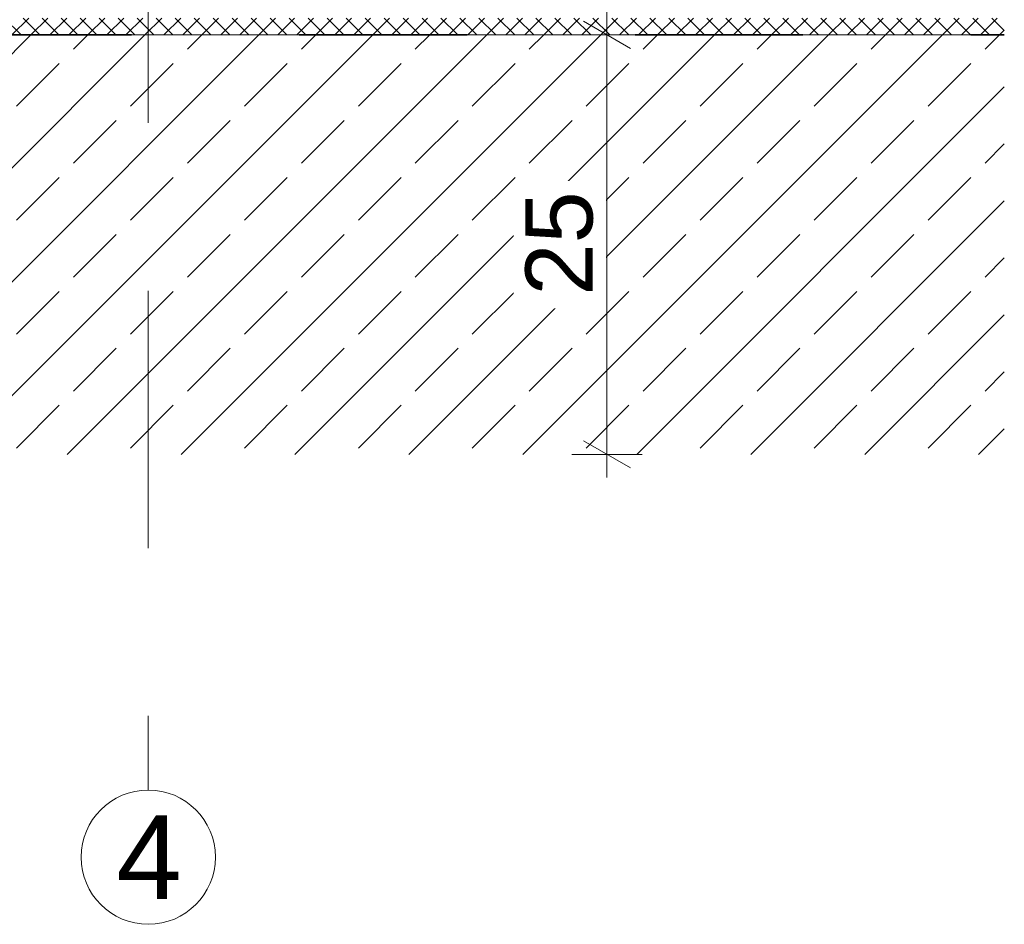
# Model space of a CAD drawing. Header units: metres. Extents: x -0.7 to 9.9, y -1.9 to 2.2.
# Tile 34 of 51: x 8.533 to 9.119, y -1.936 to -1.397. Entities that reach past the tile are written whole.
import ezdxf

# ---------------------------------------------------------------- set-up
doc = ezdxf.new("R2010")
doc.units = ezdxf.units.M
doc.header["$MEASUREMENT"] = 0
for name, pattern in [('Strichlinie doppelt', [0.109361, 0.052917, -0.021167, 0.014111, -0.021167]), ('Strichlinie eng', [0.023, 0.015, -0.008]), ('Wipeout_Contour', [1, 0, -1])]:
    doc.linetypes.add(name, pattern=pattern)
for name, color, linetype in [('152 - Bemaßung_ Beschriftung.Ausbau', 7, 'Continuous'), ('301 - Elemente.Linie', 7, 'Continuous'), ('451 - Universal.Achsen Raster', 7, 'Continuous'), ('603 - Struktur.Bodenplatte_ Decke Roh', 7, 'Continuous'), ('650 - Abdeckung.Fußboden Aufbau', 7, 'Continuous')]:
    doc.layers.add(name, color=color, linetype=linetype)
doc.styles.add('ERSTELLTER_STIL_1', font='txt')
doc.dimstyles.new('ERSTELLTER_STIL__5', dxfattribs={"dimtxt": 0.04, "dimasz": 0.02128, "dimexe": 0.18, "dimexo": 0.0625, "dimgap": 0, "dimtad": 1, "dimzin": 0, "dimdsep": 46, "dimtxsty": 'ERSTELLTER_STIL_1', "dimblk": 'ARROWHEAD_2', "dimblk1": 'ARROWHEAD_2', "dimblk2": 'ARROWHEAD_2', "dimcen": 0.09, "dimse1": 1, "dimse2": 1, "dimclrd": 7, "dimclre": 7, "dimclrt": 7, "dimazin": 0, "dimtfac": 1, "dimtdec": 4, "dimtmove": 0, "dimatfit": 3, "dimfxl": 1, "dimtolj": 1, "dimtzin": 0, "dimarcsym": 0})

# ---------------------------------------------------------------- blocks, each defined once
blk = doc.blocks.new('*D70', base_point=(-2.72064, -4.65605))
at = {"layer": '152 - Bemaßung_ Beschriftung.Ausbau', "color": 7, "linetype": 'Continuous', "lineweight": 5}
for p, q in [((8.86862, -1.39797), (8.89662, -1.41414)), ((8.90362, -1.40605), (8.86162, -1.40605)), ((8.88262, -1.65605), (8.88262, -1.40605)), ((8.86862, -1.64797), (8.89662, -1.66414)), ((8.90362, -1.65605), (8.86162, -1.65605)), ((8.88262, -1.66975), (8.88262, -1.65605))]:
    blk.add_line(p, q, dxfattribs=at)
at = {"color": 254, "linetype": 'Wipeout_Contour', "lineweight": 0, "ltscale": 36.002557}
blk.add_wipeout([(8.88212, -1.56891), (8.88212, -1.4932), (8.82712, -1.4932), (8.82712, -1.56891)], dxfattribs=at).dxf.layer = '152 - Bemaßung_ Beschriftung.Ausbau'
at = {"layer": '152 - Bemaßung_ Beschriftung.Ausbau', "color": 7, "lineweight": 5, "insert": (8.87462, -1.56141), "char_height": 0.04, "attachment_point": 7, "rotation": 90, "style": 'ERSTELLTER_STIL_1'}
blk.add_mtext('\\A1;{\\pql;\\fArial|b0|i0|c0|p38;25}', dxfattribs=at)
blk = doc.blocks.new('ARROWHEAD_2')
at = {"color": 0, "linetype": 'Continuous', "lineweight": 0}
for p, q in [((-0.378, -0.655), (0.378, 0.655)), ((0, 0), (-1, 0))]:
    blk.add_line(p, q, dxfattribs=at)
blk = doc.blocks.new('*D71', base_point=(-2.72064, -4.65605))
at = {"layer": '152 - Bemaßung_ Beschriftung.Ausbau', "color": 7, "linetype": 'Continuous', "lineweight": 5}
for p, q in [((8.86862, -1.28297), (8.89662, -1.29914)), ((8.90362, -1.29105), (8.86162, -1.29105)), ((8.88262, -1.40605), (8.88262, -1.29105)), ((8.86862, -1.39797), (8.89662, -1.41414)), ((8.90362, -1.40605), (8.86162, -1.40605))]:
    blk.add_line(p, q, dxfattribs=at)
at = {"layer": '152 - Bemaßung_ Beschriftung.Ausbau', "color": 7, "lineweight": 5, "insert": (8.87506, -1.38691), "char_height": 0.04, "attachment_point": 7, "rotation": 90, "style": 'ERSTELLTER_STIL_1'}
blk.add_mtext('\\A1;{\\pql;\\fArial|b0|i0|c0|p38;11\\fArial|b0|i0|c0|p38;\\A1{\\H.66x;\\S5^  ;}}', dxfattribs=at)

msp = doc.modelspace()

# ---------------------------------------------------------------- hatches: boundary and pattern name
at = {"layer": '603 - Struktur.Bodenplatte_ Decke Roh', "linetype": 'Continuous', "lineweight": 5}
h = msp.add_hatch(dxfattribs=at)
h.set_pattern_fill('Beton__Stahlbeton_0003', style=0, pattern_type=2)
h.set_pattern_definition([(45, (-2.72064, -4.656054), (-0.03394113, 0.03394113), []), (45, (-2.73761, -4.639083), (-0.03394113, 0.03394113), [0.036, -0.012])])
h.paths.add_polyline_path([(9.11935, -1.65605), (9.11935, -1.40605), (8.09935, -1.40605), (8.09935, -1.65605)])
at = {"layer": '650 - Abdeckung.Fußboden Aufbau', "linetype": 'Continuous', "lineweight": 5}
h = msp.add_hatch(dxfattribs=at)
h.set_pattern_fill('Dämmung__hart_2_0003', color=1, style=0, pattern_type=2)
h.set_pattern_definition([(45, (-2.72064, -4.656054), (-0.005656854, 0.005656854), []), (135, (-2.72064, -4.656054), (0.005656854, 0.005656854), [])])
h.paths.add_polyline_path([(8.09935, -1.39605), (8.09935, -1.40605), (9.11935, -1.40605), (9.11935, -1.39605)])

# ---------------------------------------------------------------- linework, layer by layer
at = {"layer": '301 - Elemente.Linie', "color": 92, "linetype": 'Strichlinie eng', "lineweight": 35, "ltscale": 2, "true_color": 0x00be00, "flags": 128}
msp.add_lwpolyline([(8.09935, -1.40605), (9.11935, -1.40605)], dxfattribs=at)
at = {"layer": '451 - Universal.Achsen Raster', "color": 160, "linetype": 'Strichlinie doppelt', "lineweight": 9, "ltscale": 2, "true_color": 0x3232ff}
for p, q in [((8.60935, 1.89395), (8.60935, -1.60605)), ((8.60935, -1.60605), (8.60935, -1.85605))]:
    msp.add_line(p, q, dxfattribs=at)
at = {"layer": '451 - Universal.Achsen Raster', "color": 160, "linetype": 'Continuous', "lineweight": 9, "true_color": 0x3232ff}
msp.add_circle((8.60935, -1.89605), 0.04, dxfattribs=at)
at = {"layer": '451 - Universal.Achsen Raster', "color": 160, "linetype": 'Strichlinie doppelt', "lineweight": 9, "ltscale": 2, "true_color": 0x3232ff}
msp.add_point((8.60935, -1.60605), dxfattribs=at)
msp.add_point((8.60935, -1.60605), dxfattribs=at)
at = {"layer": '603 - Struktur.Bodenplatte_ Decke Roh', "color": 7, "linetype": 'Continuous', "lineweight": 13}
msp.add_line((9.11935, -1.40605), (8.09935, -1.40605), dxfattribs=at)

# ---------------------------------------------------------------- texts
at = {"layer": '451 - Universal.Achsen Raster', "color": 160, "lineweight": 9, "true_color": 0x3232ff, "insert": (8.59038, -1.87105), "char_height": 0.05, "attachment_point": 1, "style": 'ERSTELLTER_STIL_1'}
msp.add_mtext('\\A1;{\\pql;\\pt0;\\fArial|b0|i0|c0|p38;4}', dxfattribs=at)

# ---------------------------------------------------------------- next in the draw order: dimensions: what is measured, and where the dimension line sits
at = {"layer": '152 - Bemaßung_ Beschriftung.Ausbau', "color": 7, "linetype": 'Continuous', "lineweight": 5}
dim = msp.add_linear_dim(base=(8.88262, -1.40605), p1=(9.11935, -1.65605), p2=(9.11935, -1.40605), angle=90, dimstyle='ERSTELLTER_STIL__5', dxfattribs=at)
dim.commit()
dim.dimension.update_dxf_attribs({"geometry": '*D70', "text_midpoint": (8.85462, -1.53091), "dimtype": 160, "text_rotation": 90})

# ---------------------------------------------------------------- next in the draw order: dimensions: what is measured, and where the dimension line sits
dim = msp.add_linear_dim(base=(8.8826230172, -1.2910536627), p1=(9.1193489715, -1.4060536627), p2=(9.1193489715, -1.2910536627), angle=90, dimstyle='ERSTELLTER_STIL__5', dxfattribs=at)
dim.commit()
dim.dimension.update_dxf_attribs({"geometry": '*D71', "text_midpoint": (8.8546230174, -1.3023956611), "dimtype": 160, "text_rotation": 90})

doc.saveas('drawing.dxf')
